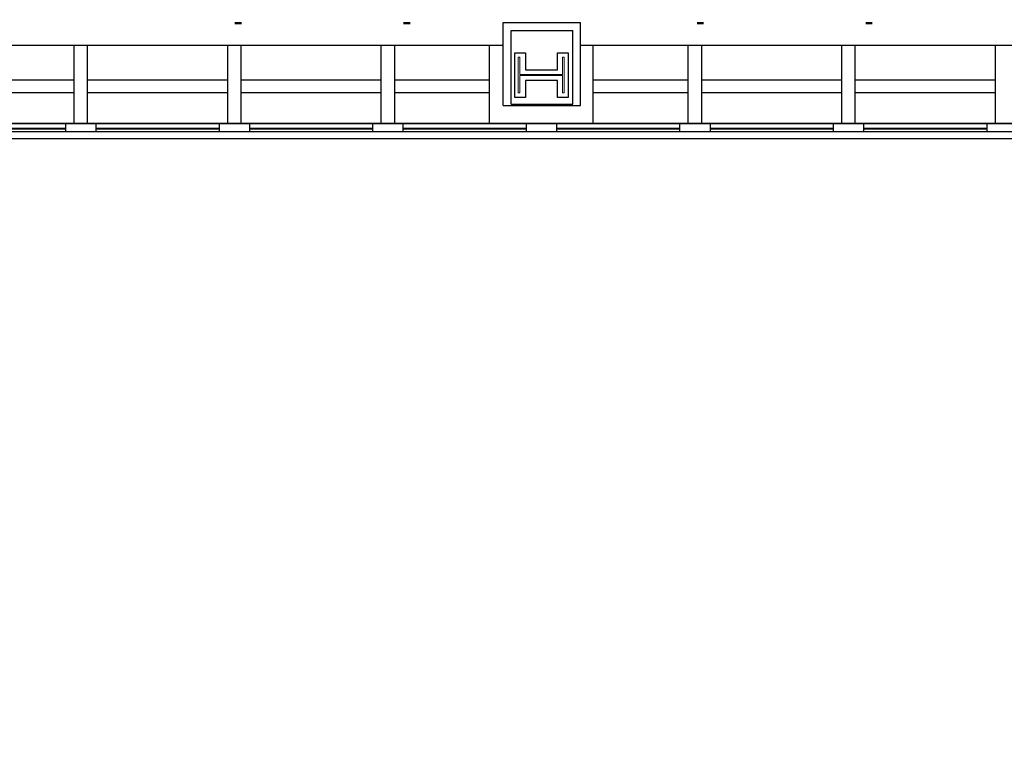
# Model space of a CAD drawing. Header units: inches. Extents: x -1 to 4727, y -3 to 1727.
# Tile 23 of 163: x 1258 to 1643, y -3 to 284. Entities that reach past the tile are written whole.
import ezdxf

# ---------------------------------------------------------------- set-up
doc = ezdxf.new("R2010")
doc.units = ezdxf.units.IN
doc.header["$LTSCALE"] = 42
doc.header["$MEASUREMENT"] = 0
doc.layers.get('0').update_dxf_attribs({"linetype": 'CONTINUOUS'})
for name, color, linetype in [('A-GLAZ', 8, 'CONTINUOUS'), ('A-WALL', 7, 'CONTINUOUS'), ('Room Names & IDs', 7, 'CONTINUOUS'), ('S-COLS', 7, 'CONTINUOUS'), ('triGrossAreaLayer', 7, 'CONTINUOUS'), ('triMeasuredGrossAreaLayer', 7, 'CONTINUOUS')]:
    doc.layers.add(name, color=color, linetype=linetype)
doc.styles.add('PDF Helvetica', font='Helvetica.ttf')

# ---------------------------------------------------------------- blocks, each defined once
blk = doc.blocks.new('EXT WALL')
at = {"layer": 'A-GLAZ'}
for p, q in [((843.63, -176.94), (2295.63, -176.94)), ((1743.63, -176.94), (1743.63, -180)), ((1755.63, -176.94), (1743.63, -176.94)), ((1755.63, -180), (1755.63, -176.94)), ((1803.63, -176.94), (1803.63, -180)), ((1815.63, -176.94), (1803.63, -176.94)), ((1815.63, -180), (1815.63, -176.94)), ((1863.63, -176.94), (1863.63, -180)), ((1875.63, -176.94), (1863.63, -176.94)), ((1875.63, -180), (1875.63, -176.94)), ((1923.63, -176.94), (1923.63, -180)), ((1935.63, -176.94), (1923.63, -176.94)), ((1935.63, -180), (1935.63, -176.94)), ((1983.63, -176.94), (1983.63, -180)), ((1995.63, -176.94), (1983.63, -176.94)), ((1995.63, -180), (1995.63, -176.94)), ((2043.63, -176.94), (2043.63, -180)), ((2055.63, -176.94), (2043.63, -176.94)), ((2055.63, -180), (2055.63, -176.94)), ((2103.63, -176.94), (2103.63, -180)), ((2115.63, -176.94), (2103.63, -176.94)), ((1695.63, -178.81), (1743.63, -178.81)), ((1695.63, -179), (1743.63, -179)), ((1695.63, -180), (1743.63, -180)), ((1743.63, -180), (1755.63, -180)), ((1755.63, -178.81), (1803.63, -178.81)), ((1755.63, -179), (1803.63, -179)), ((1755.63, -180), (1803.63, -180)), ((1803.63, -180), (1815.63, -180)), ((1815.63, -178.81), (1863.63, -178.81)), ((1815.63, -179), (1863.63, -179)), ((1815.63, -180), (1863.63, -180)), ((1863.63, -180), (1875.63, -180)), ((1875.63, -178.81), (1923.63, -178.81)), ((1875.63, -179), (1923.63, -179)), ((1875.63, -180), (1923.63, -180)), ((1923.63, -180), (1935.63, -180)), ((1935.63, -178.81), (1983.63, -178.81)), ((1935.63, -179), (1983.63, -179)), ((1935.63, -180), (1983.63, -180)), ((1983.63, -180), (1995.63, -180)), ((1995.63, -178.81), (2043.63, -178.81)), ((1995.63, -179), (2043.63, -179)), ((1995.63, -180), (2043.63, -180)), ((2043.63, -180), (2055.63, -180)), ((2055.63, -178.81), (2103.63, -178.81)), ((2055.63, -179), (2103.63, -179)), ((2055.63, -180), (2103.63, -180)), ((2103.63, -180), (2115.63, -180))]:
    blk.add_line(p, q, dxfattribs=at)
blk.add_lwpolyline([(843.63, -180), (2295.63, -180), (2295.63, -172.94), (2298.13, -172.94), (2298.13, -212), (2267.63, -212), (2267.63, -404), (2274.88, -404), (2274.88, -412.75), (2283.63, -412.75), (2283.63, -420), (5175.63, -420)], dxfattribs=at)
at = {"layer": 'A-WALL'}
for p, q in [((1914.63, -137.44), (1944.94, -137.44)), ((1914.63, -169.94), (1914.63, -137.44)), ((1944.94, -169.94), (1944.94, -137.44)), ((1917.76, -140.56), (1941.82, -140.56)), ((1917.76, -169.31), (1917.76, -140.56)), ((1941.82, -169.31), (1941.82, -140.56)), ((1914.63, -146.44), (1584.63, -146.44)), ((1747.01, -176.94), (1747.01, -146.44)), ((1752.26, -176.94), (1752.26, -146.44)), ((1807.01, -176.94), (1807.01, -146.44)), ((1812.26, -176.94), (1812.26, -146.44)), ((1867.01, -176.94), (1867.01, -146.44)), ((1872.26, -176.94), (1872.26, -146.44)), ((1909.38, -176.94), (1909.38, -146.44)), ((2275.19, -146.44), (1944.94, -146.44)), ((1949.88, -176.94), (1949.88, -146.44)), ((1987.01, -176.94), (1987.01, -146.44)), ((1992.26, -176.94), (1992.26, -146.44)), ((2047.01, -176.94), (2047.01, -146.44)), ((2052.26, -176.94), (2052.26, -146.44)), ((2107.01, -176.94), (2107.01, -146.44)), ((1747.01, -160), (1692.26, -160)), ((1807.01, -160), (1752.26, -160)), ((1867.01, -160), (1812.26, -160)), ((1909.38, -160), (1872.26, -160)), ((1987.01, -160), (1949.88, -160)), ((2047.01, -160), (1992.26, -160)), ((2107.01, -160), (2052.26, -160)), ((1747.01, -165), (1692.26, -165)), ((1807.01, -165), (1752.26, -165)), ((1867.01, -165), (1812.26, -165)), ((1909.38, -165), (1872.26, -165)), ((1987.01, -165), (1949.88, -165)), ((2047.01, -165), (1992.26, -165)), ((2107.01, -165), (2052.26, -165)), ((1914.63, -169.94), (1944.94, -169.94)), ((1917.76, -169.31), (1941.82, -169.31))]:
    blk.add_line(p, q, dxfattribs=at)
blk = doc.blocks.new('W-Wide Flange-Column - W14X120-2731374-FURNITURE PLAN - FLOOR 09 - WEST')
at = {"lineweight": 18}
for p, q in [((-7, 9), (7, 9)), ((-7, 8.29), (-7, 9)), ((-0.22, 8.29), (-7, 8.29)), ((-0.22, -8.29), (-0.22, 8.29)), ((0.22, 8.29), (0.22, -8.29)), ((7, 8.29), (0.22, 8.29)), ((7, 9), (7, 8.29)), ((-7, -8.29), (-0.22, -8.29)), ((-7, -9), (-7, -8.29)), ((7, -9), (-7, -9)), ((0.22, -8.29), (7, -8.29)), ((7, -8.29), (7, -9))]:
    blk.add_line(p, q, dxfattribs=at)
blk = doc.blocks.new('columns')
at = {"layer": 'S-COLS'}
for p, q in [((1919.17, -166.71), (1919.17, -149.29)), ((1919.17, -149.29), (1923.33, -149.29)), ((1923.33, -149.29), (1923.33, -155.92)), ((1935.93, -149.29), (1940.09, -149.29)), ((1935.93, -155.92), (1935.93, -149.29)), ((1940.09, -149.29), (1940.09, -166.71)), ((1923.33, -155.92), (1935.93, -155.92)), ((1923.33, -160.08), (1923.33, -166.71)), ((1935.93, -160.08), (1923.33, -160.08)), ((1935.93, -166.71), (1935.93, -160.08)), ((1923.33, -166.71), (1919.17, -166.71)), ((1940.09, -166.71), (1935.93, -166.71))]:
    blk.add_line(p, q, dxfattribs=at)
at = {"layer": 'S-COLS', "rotation": 90.0000000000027}
blk.add_blockref('W-Wide Flange-Column - W14X120-2731374-FURNITURE PLAN - FLOOR 09 - WEST', (1929.51, -158), dxfattribs=at)

msp = doc.modelspace()

# ---------------------------------------------------------------- linework, layer by layer
at = {"layer": 'triGrossAreaLayer'}
msp.add_lwpolyline([(3810.86, -2.94), (1822, -2.94), (1822, 22), (1797.06, 22), (1797.06, 202), (1839.06, 202), (1839.06, 244.69), (1822, 244.69), (1822, 237.06), (382, 237.06)], dxfattribs=at)
at = {"layer": 'triMeasuredGrossAreaLayer'}
msp.add_lwpolyline([(3810.86, 3.06), (1828, 3.06), (1828, 28), (1803.06, 28), (1803.06, 196), (1845.06, 196), (1845.06, 250.69), (1816, 250.69), (1816, 250.69), (1816, 243.06), (388, 243.06)], dxfattribs=at)

# ---------------------------------------------------------------- block references
at = {"layer": 'A-WALL'}
msp.add_blockref('EXT WALL', (-467.63, 420), dxfattribs=at)
at = {"layer": 'S-COLS'}
msp.add_blockref('columns', (-467.63, 420), dxfattribs=at)

# ---------------------------------------------------------------- texts
at = {"layer": 'Room Names & IDs', "char_height": 7.9, "attachment_point": 4, "style": 'PDF Helvetica'}
for insert in [(1341.6, 283.15), (1407.52, 283.15), (1522.23, 283.15), (1588.14, 283.15)]:
    msp.add_mtext('-', dxfattribs=dict(at, insert=insert))

doc.saveas('drawing.dxf')
